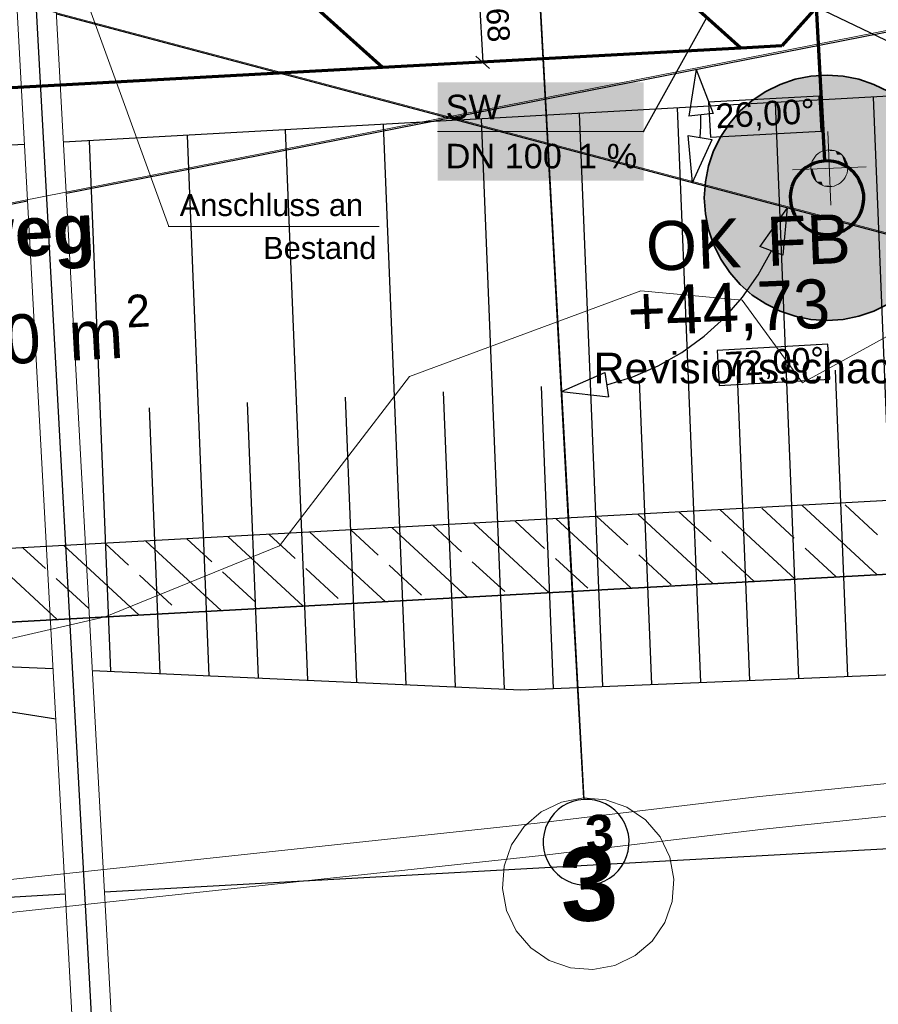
# Model space of a CAD drawing. Extents: x -779 to 790, y -208 to 633.
# Tile 94 of 232: x 4 to 74, y -158 to -78. Entities that reach past the tile are written whole.
import ezdxf
from ezdxf.lldxf.tags import DXFTag

# ---------------------------------------------------------------- set-up
doc = ezdxf.new("R2010")
doc.units = 0
doc.layers.get('0').update_dxf_attribs({"lineweight": 25})
for name, color, linetype, lineweight, true_color in [('01AFU Allgemein Bemaßung-A07F5V4RWF', 7, 'Continuous', 25, 0x848484), ('02 Raster Bemaßung', 7, 'Continuous', 25, 0x848484), ('02 Raster Gebäude-A07F5V4QWF', 7, 'Continuous', 25, 0x848484), ('10 Bäume Bestand', 9, 'Continuous', 18, 0x808080), ('10 Wege Bestand - 2D', 9, 'Continuous', 18, 0x808080), ('30 Baugrubenplanung', 7, 'Continuous', 25, 0x848484), ('60 Höhen Außen (Bestand - bleibt)', 9, 'Continuous', 18, 0x808080), ('60 Räume Außen', 9, 'Continuous', 18, 0x808080), ('60 Stützwände', 9, 'Continuous', 25, 0x808080), ('ELT Leerrohre', 1, 'Continuous', 35, 0xff0000), ('S_Abwasserschacht', 7, 'Continuous', 35, 0xffffff), ('S_Mass', 150, 'Continuous', 25, 0x007fff), ('S_Schmutzwasser_Grundleitung', 7, 'Continuous', 70, 0x7f5f00), ('X_Mass', 150, 'Continuous', 25, 0x007fff)]:
    doc.layers.add(name, color=color, linetype=linetype, lineweight=lineweight, true_color=true_color)
doc.layers.add('02 Raster Gebäude-A07F5V53WF', color=7, linetype='Continuous', lineweight=13)
doc.layers.add('X_Text', color=7, linetype='Continuous', lineweight=25)
doc.styles.get("Standard").update_dxf_attribs({"font": 'arial.ttf'})
tags = doc.linetypes.add('Raster-A07F5V4TWF', pattern=[0.2, 0.1, -0.05, 0, -0.05]).pattern_tags.tags
tags[10:11] = [DXFTag(74, 4), DXFTag(75, 0), DXFTag(340, '0'), DXFTag(46, 1.0), DXFTag(50, 0.0), DXFTag(44, 0.0), DXFTag(45, 0.0)]
tags[8:9] = [DXFTag(74, 4), DXFTag(75, 0), DXFTag(340, '0'), DXFTag(46, 1.0), DXFTag(50, 0.0), DXFTag(44, 0.0), DXFTag(45, 0.0)]
tags[6:7] = [DXFTag(74, 4), DXFTag(75, 0), DXFTag(340, '0'), DXFTag(46, 1.0), DXFTag(50, 0.0), DXFTag(44, 0.0), DXFTag(45, 0.0)]
tags[4:5] = [DXFTag(74, 4), DXFTag(75, 0), DXFTag(340, '0'), DXFTag(46, 1.0), DXFTag(50, 0.0), DXFTag(44, 0.0), DXFTag(45, 0.0)]
tags = doc.linetypes.add('Raster-A07F5V57WF', pattern=[0.2, 0.1, -0.05, 0, -0.05]).pattern_tags.tags
tags[10:11] = [DXFTag(74, 4), DXFTag(75, 0), DXFTag(340, '0'), DXFTag(46, 1.0), DXFTag(50, 0.0), DXFTag(44, 0.0), DXFTag(45, 0.0)]
tags[8:9] = [DXFTag(74, 4), DXFTag(75, 0), DXFTag(340, '0'), DXFTag(46, 1.0), DXFTag(50, 0.0), DXFTag(44, 0.0), DXFTag(45, 0.0)]
tags[6:7] = [DXFTag(74, 4), DXFTag(75, 0), DXFTag(340, '0'), DXFTag(46, 1.0), DXFTag(50, 0.0), DXFTag(44, 0.0), DXFTag(45, 0.0)]
tags[4:5] = [DXFTag(74, 4), DXFTag(75, 0), DXFTag(340, '0'), DXFTag(46, 1.0), DXFTag(50, 0.0), DXFTag(44, 0.0), DXFTag(45, 0.0)]
tags = doc.linetypes.add('STRICHPUNKT2', pattern=[12.7, 6.35, -3.175, 0, -3.175]).pattern_tags.tags
tags[10:11] = [DXFTag(74, 4), DXFTag(75, 0), DXFTag(340, '0'), DXFTag(46, 0.0), DXFTag(50, 0.0), DXFTag(44, 0.0), DXFTag(45, 0.0)]
tags[8:9] = [DXFTag(74, 4), DXFTag(75, 0), DXFTag(340, '0'), DXFTag(46, 0.0), DXFTag(50, 0.0), DXFTag(44, 0.0), DXFTag(45, 0.0)]
tags[6:7] = [DXFTag(74, 4), DXFTag(75, 0), DXFTag(340, '0'), DXFTag(46, 0.0), DXFTag(50, 0.0), DXFTag(44, 0.0), DXFTag(45, 0.0)]
tags[4:5] = [DXFTag(74, 4), DXFTag(75, 0), DXFTag(340, '0'), DXFTag(46, 0.0), DXFTag(50, 0.0), DXFTag(44, 0.0), DXFTag(45, 0.0)]
tags = doc.linetypes.add('Wipeout_Contour-A07F5V4SWF', pattern=[1, 0, -1]).pattern_tags.tags
tags[6:7] = [DXFTag(74, 4), DXFTag(75, 0), DXFTag(340, '0'), DXFTag(46, 1.0), DXFTag(50, 0.0), DXFTag(44, 0.0), DXFTag(45, 0.0)]
tags[4:5] = [DXFTag(74, 4), DXFTag(75, 0), DXFTag(340, '0'), DXFTag(46, 1.0), DXFTag(50, 0.0), DXFTag(44, 0.0), DXFTag(45, 0.0)]

# ---------------------------------------------------------------- blocks, each defined once
blk = doc.blocks.new('Referenz-A07F5V4VWF', base_point=(-401.415, -176.34))
at = {"color": 0, "linetype": 'ByBlock', "lineweight": -2, "ltscale": 12.5}
for p, q in [((-21.63, -129.698), (6.659, -130.986)), ((44.793, -132.721), (116.503, -129.73)), ((9.872, -131.132), (44.793, -132.721))]:
    blk.add_line(p, q, dxfattribs=at)
at = {"layer": '01AFU Allgemein Bemaßung-A07F5V4RWF', "color": 0, "lineweight": -2}
for p, q in [((169.29, -140.443), (10.861, -149.202)), ((7.666, -149.378), (-13.361, -150.541))]:
    blk.add_line(p, q, dxfattribs=at)
at = {"layer": '02 Raster Bemaßung', "color": 0, "lineweight": -2}
for p, q in [((59.081, -82.139), (58.471, -85.955)), ((59.081, -82.139), (60.461, -85.748)), ((60.461, -85.748), (58.471, -85.955)), ((59.457, -86.774), (59.466, -85.852)), ((59.406, -87.696), (59.457, -86.774)), ((58.42, -87.528), (60.392, -87.864)), ((58.78, -91.375), (58.42, -87.528)), ((58.78, -91.375), (60.392, -87.864)), ((66.495, -93.424), (64.269, -96.582)), ((66.495, -93.424), (66.146, -97.272)), ((64.137, -98.887), (65.208, -96.927)), ((66.146, -97.272), (64.269, -96.582)), ((62.856, -100.716), (64.137, -98.887)), ((61.38, -102.392), (62.856, -100.716)), ((59.729, -103.895), (61.38, -102.392)), ((57.921, -105.207), (59.729, -103.895)), ((55.98, -106.31), (57.921, -105.207)), ((53.928, -107.192), (55.98, -106.31)), ((48.1, -108.39), (51.645, -106.853)), ((51.645, -106.853), (51.939, -108.832)), ((51.792, -107.842), (53.928, -107.192)), ((48.1, -108.39), (51.939, -108.832))]:
    blk.add_line(p, q, dxfattribs=at)
at = {"layer": '02 Raster Bemaßung', "color": 0, "linetype": 'Wipeout_Contour-A07F5V4SWF', "lineweight": -2, "ltscale": 1.625}
for p, q in [((69.104, -84.314), (60.089, -84.808)), ((60.089, -84.808), (60.245, -87.661)), ((69.26, -87.168), (69.104, -84.314)), ((60.245, -87.661), (69.26, -87.168)), ((69.819, -104.549), (60.805, -105.043)), ((60.805, -105.043), (60.961, -107.896)), ((69.976, -107.403), (69.819, -104.549)), ((60.961, -107.896), (69.976, -107.403))]:
    blk.add_line(p, q, dxfattribs=at)
at = {"layer": '02 Raster Gebäude-A07F5V4QWF', "color": 0, "linetype": 'Raster-A07F5V4TWF', "lineweight": -2, "ltscale": 187.5}
for p, q in [((33.624, 156.167), (48.826, -121.667)), ((7.744, -92.243), (440.093, -7.15)), ((6.943, -77.612), (159.659, -118.16)), ((-276.983, -148.281), (4.573, -92.867)), ((48.826, -121.667), (49.919, -141.639))]:
    blk.add_line(p, q, dxfattribs=at)
at = {"layer": '02 Raster Gebäude-A07F5V4QWF', "color": 0, "lineweight": -2}
for p, q in [((48.596, -141.978), (48.197, -142.203)), ((49.021, -141.808), (48.596, -141.978)), ((49.464, -141.694), (49.021, -141.808)), ((49.919, -141.639), (49.464, -141.694)), ((50.377, -141.644), (49.919, -141.639)), ((50.83, -141.709), (50.377, -141.644)), ((51.271, -141.832), (50.83, -141.709)), ((51.692, -142.012), (51.271, -141.832)), ((52.086, -142.245), (51.692, -142.012)), ((47.504, -142.798), (47.221, -143.158)), ((47.831, -142.478), (47.504, -142.798)), ((48.197, -142.203), (47.831, -142.478)), ((52.447, -142.528), (52.086, -142.245)), ((52.767, -142.855), (52.447, -142.528)), ((46.988, -143.552), (46.808, -143.974)), ((47.221, -143.158), (46.988, -143.552)), ((53.042, -143.221), (52.767, -142.855)), ((53.266, -143.62), (53.042, -143.221)), ((53.437, -144.045), (53.266, -143.62)), ((46.685, -144.415), (46.62, -144.868)), ((46.808, -143.974), (46.685, -144.415)), ((53.551, -144.489), (53.437, -144.045)), ((46.62, -144.868), (46.615, -145.326)), ((53.606, -144.943), (53.551, -144.489)), ((53.601, -145.401), (53.606, -144.943)), ((46.615, -145.326), (46.67, -145.78)), ((46.67, -145.78), (46.784, -146.224)), ((53.413, -146.295), (53.536, -145.854)), ((53.536, -145.854), (53.601, -145.401)), ((46.784, -146.224), (46.954, -146.649)), ((46.954, -146.649), (47.179, -147.048)), ((53, -147.11), (53.233, -146.716)), ((53.233, -146.716), (53.413, -146.295)), ((47.179, -147.048), (47.454, -147.414)), ((47.454, -147.414), (47.774, -147.741)), ((52.39, -147.791), (52.717, -147.471)), ((52.717, -147.471), (53, -147.11)), ((47.774, -147.741), (48.134, -148.024)), ((48.134, -148.024), (48.528, -148.257)), ((48.528, -148.257), (48.949, -148.437)), ((48.949, -148.437), (49.39, -148.56)), ((50.756, -148.575), (51.2, -148.461)), ((51.2, -148.461), (51.625, -148.29)), ((51.625, -148.29), (52.024, -148.066)), ((52.024, -148.066), (52.39, -147.791)), ((49.39, -148.56), (49.844, -148.625)), ((49.844, -148.625), (50.302, -148.63)), ((50.302, -148.63), (50.756, -148.575))]:
    blk.add_line(p, q, dxfattribs=at)
at = {"layer": '30 Baugrubenplanung', "color": 0, "lineweight": -2}
for p, q in [((167.537, -79.141), (7.516, -88.083)), ((167.537, -79.141), (7.516, -88.083)), ((67.447, -131.776), (65.546, -84.84)), ((75.44, -131.443), (73.534, -84.394)), ((51.461, -132.443), (49.568, -85.733)), ((59.454, -132.11), (57.557, -85.287)), ((35.441, -132.296), (33.591, -86.626)), ((43.463, -132.661), (41.58, -86.18)), ((27.419, -131.931), (25.602, -87.073)), ((4.321, -88.262), (-18.786, -89.553)), ((4.321, -88.262), (-18.786, -89.553)), ((11.376, -131.2), (9.625, -87.965)), ((19.398, -131.566), (17.613, -87.519)), ((71.444, -131.61), (70.433, -106.667)), ((63.451, -131.943), (62.444, -107.104)), ((47.464, -132.61), (46.466, -107.979)), ((55.457, -132.277), (54.455, -107.541)), ((31.43, -132.113), (30.488, -108.853)), ((39.452, -132.478), (38.477, -108.416)), ((15.387, -131.383), (14.51, -109.727)), ((23.409, -131.748), (22.499, -109.29)), ((-21.63, -129.698), (6.659, -130.986)), ((-21.63, -129.698), (6.659, -130.986)), ((44.793, -132.721), (116.503, -129.73)), ((44.793, -132.721), (116.503, -129.73)), ((9.872, -131.132), (44.793, -132.721)), ((9.872, -131.132), (44.793, -132.721))]:
    blk.add_line(p, q, dxfattribs=at)
at = {"layer": '02 Raster Bemaßung', "color": 0, "linetype": 'ByBlock', "lineweight": -2, "ltscale": 2.25, "char_height": 2.00026, "attachment_point": 1, "rotation": 3.13197}
for s, insert in [('{\\fArial;26,00°}', (60.602, -84.958)), ('{\\fArial;72,00°}', (61.374, -105.19))]:
    blk.add_mtext(s, dxfattribs=dict(at, insert=insert))
at = {"layer": '02 Raster Gebäude-A07F5V4QWF', "color": 0, "linetype": 'ByBlock', "lineweight": -2, "ltscale": 2.25, "insert": (49.956, -142.963), "char_height": 3.00039, "attachment_point": 1, "rotation": 3.13197}
blk.add_mtext('{\\fArial|b1|i0;3}', dxfattribs=at)
blk = doc.blocks.new('Referenz-A07F5V59WF', base_point=(-759.499, -206.186))
at = {"layer": '02 Raster Gebäude-A07F5V53WF', "color": 0, "linetype": 'Raster-A07F5V57WF', "ltscale": 117.000008}
for p, q in [((33.593, 156.222), (48.796, -121.559)), ((-285.681, 0.171), (159.608, -118.052)), ((-277.716, -148.324), (439.987, -7.059)), ((48.796, -121.559), (49.889, -141.528))]:
    blk.add_line(p, q, dxfattribs=at)
at = {"layer": '02 Raster Gebäude-A07F5V53WF', "color": 0, "linetype": 'Continuous', "ltscale": 117.000008}
for p, q in [((48.093, -141.865), (46.446, -142.656)), ((49.889, -141.528), (48.093, -141.865)), ((51.711, -141.667), (49.889, -141.528)), ((53.435, -142.273), (51.711, -141.667)), ((46.446, -142.656), (45.059, -143.846)), ((54.943, -143.305), (53.435, -142.273)), ((56.133, -144.691), (54.943, -143.305)), ((45.059, -143.846), (44.027, -145.354)), ((56.923, -146.339), (56.133, -144.691)), ((44.027, -145.354), (43.421, -147.078)), ((57.261, -148.135), (56.923, -146.339)), ((43.421, -147.078), (43.282, -148.9)), ((57.121, -149.957), (57.261, -148.135)), ((43.282, -148.9), (43.619, -150.696)), ((56.515, -151.681), (57.121, -149.957)), ((43.619, -150.696), (44.41, -152.343)), ((44.41, -152.343), (45.6, -153.73)), ((55.484, -153.189), (56.515, -151.681)), ((54.097, -154.379), (55.484, -153.189)), ((45.6, -153.73), (47.108, -154.761)), ((47.108, -154.761), (48.832, -155.367)), ((52.45, -155.169), (54.097, -154.379)), ((48.832, -155.367), (50.654, -155.506)), ((50.654, -155.506), (52.45, -155.169))]:
    blk.add_line(p, q, dxfattribs=at)
at = {"layer": '10 Bäume Bestand', "color": 0, "linetype": 'Continuous', "ltscale": 162.000017}
for p, q in [((54.566, -100.197), (35.704, -107.177)), ((62.824, -100.941), (54.566, -100.197)), ((67.748, -107.702), (62.824, -100.941)), ((77.489, -102.312), (67.748, -107.702)), ((35.704, -107.177), (25.12, -120.982)), ((25.12, -120.982), (10.91, -126.76)), ((10.91, -126.76), (-9.113, -131.373))]:
    blk.add_line(p, q, dxfattribs=at)
at = {"layer": '10 Wege Bestand - 2D', "color": 0, "linetype": 'Continuous', "ltscale": 162.000017}
for p, q in [((82.434, -139.536), (64.255, -141.41)), ((64.255, -141.41), (46.108, -143.574)), ((82.687, -142.191), (64.558, -144.06)), ((-57.494, -154.689), (46.108, -143.574)), ((64.558, -144.06), (46.461, -146.218)), ((-57.301, -157.349), (46.461, -146.218))]:
    blk.add_line(p, q, dxfattribs=at)
at = {"layer": '60 Höhen Außen (Bestand - bleibt)', "color": 0, "linetype": 'Continuous', "ltscale": 162.000017}
for p, q in [((69.81, -87.204), (70.053, -93.199)), ((69.018, -89.011), (68.871, -89.141)), ((69.181, -88.902), (69.018, -89.011)), ((69.357, -88.816), (69.181, -88.902)), ((69.543, -88.753), (69.357, -88.816)), ((69.736, -88.714), (69.543, -88.753)), ((69.931, -88.702), (69.736, -88.714)), ((70.127, -88.714), (69.931, -88.702)), ((70.32, -88.753), (70.127, -88.714)), ((70.505, -88.816), (70.32, -88.753)), ((70.681, -88.902), (70.505, -88.816)), ((70.844, -89.011), (70.681, -88.902)), ((70.992, -89.141), (70.844, -89.011)), ((68.483, -89.813), (68.444, -90.006)), ((68.546, -89.627), (68.483, -89.813)), ((68.632, -89.451), (68.546, -89.627)), ((68.741, -89.288), (68.632, -89.451)), ((68.871, -89.141), (68.741, -89.288)), ((71.121, -89.288), (70.992, -89.141)), ((71.23, -89.451), (71.121, -89.288)), ((71.317, -89.627), (71.23, -89.451)), ((71.38, -89.813), (71.317, -89.627)), ((71.418, -90.006), (71.38, -89.813)), ((72.929, -90.08), (66.934, -90.323)), ((68.444, -90.006), (68.431, -90.201)), ((68.431, -90.201), (68.444, -90.397)), ((68.444, -90.397), (68.483, -90.59)), ((68.483, -90.59), (68.546, -90.775)), ((71.317, -90.775), (71.38, -90.59)), ((71.38, -90.59), (71.418, -90.397)), ((71.431, -90.201), (71.418, -90.006)), ((71.418, -90.397), (71.431, -90.201)), ((68.546, -90.775), (68.632, -90.951)), ((68.632, -90.951), (68.741, -91.115)), ((68.741, -91.115), (68.871, -91.262)), ((68.871, -91.262), (69.018, -91.391)), ((69.018, -91.391), (69.181, -91.5)), ((70.681, -91.5), (70.844, -91.391)), ((70.844, -91.391), (70.992, -91.262)), ((70.992, -91.262), (71.121, -91.115)), ((71.121, -91.115), (71.23, -90.951)), ((71.23, -90.951), (71.317, -90.775)), ((69.181, -91.5), (69.357, -91.587)), ((69.357, -91.587), (69.543, -91.65)), ((69.543, -91.65), (69.736, -91.689)), ((69.736, -91.689), (69.931, -91.701)), ((69.931, -91.701), (70.127, -91.689)), ((70.127, -91.689), (70.32, -91.65)), ((70.32, -91.65), (70.505, -91.587)), ((70.505, -91.587), (70.681, -91.5))]:
    blk.add_line(p, q, dxfattribs=at)
for points in [[(69.931, -88.712), (69.871, -88.712), (69.871, -88.703)], [(69.931, -90.201), (69.931, -88.712), (69.871, -88.712)], [(70.449, -90.18), (69.931, -90.18), (69.931, -88.712)], [(70.449, -88.794), (69.96, -88.794), (69.931, -88.712)], [(70.449, -90.18), (70.449, -88.794), (69.96, -88.794)], [(70.948, -90.16), (70.449, -90.16), (70.449, -88.794)], [(70.948, -89.099), (70.56, -89.099), (70.449, -88.794)], [(70.948, -90.16), (70.948, -89.099), (70.56, -89.099)], [(71.293, -90.146), (70.948, -90.146), (70.948, -89.099)], [(71.293, -89.572), (71.104, -89.572), (70.948, -89.099)], [(71.293, -90.146), (71.293, -89.572), (71.104, -89.572)], [(71.43, -90.141), (71.293, -90.141), (71.293, -89.572)], [(68.57, -90.262), (68.433, -90.262), (68.57, -90.257)], [(68.57, -90.831), (68.57, -90.262), (68.433, -90.262)], [(68.915, -90.257), (68.57, -90.257), (68.915, -90.243)], [(68.759, -90.831), (68.57, -90.831), (68.57, -90.257)], [(68.915, -91.304), (68.915, -90.257), (68.57, -90.257)], [(69.414, -90.243), (68.915, -90.243), (69.414, -90.222)], [(69.302, -91.304), (68.915, -91.304), (68.915, -90.243)], [(69.414, -91.609), (69.414, -90.243), (68.915, -90.243)], [(69.931, -90.222), (69.414, -90.222), (69.931, -90.201)], [(69.903, -91.609), (69.414, -91.609), (69.414, -90.222)], [(69.931, -91.691), (69.931, -90.222), (69.414, -90.222)], [(69.931, -90.201), (70.449, -90.18), (69.931, -90.18)], [(69.992, -91.691), (69.931, -91.691), (69.931, -90.201)], [(70.449, -90.18), (70.948, -90.16), (70.449, -90.16)], [(70.948, -90.16), (71.293, -90.146), (70.948, -90.146)], [(71.293, -90.146), (71.43, -90.141), (71.293, -90.141)], [(68.915, -91.304), (68.759, -90.831), (68.57, -90.831)], [(69.414, -91.609), (69.302, -91.304), (68.915, -91.304)], [(69.931, -91.691), (69.903, -91.609), (69.414, -91.609)], [(69.992, -91.7), (69.992, -91.691), (69.931, -91.691)]]:
    blk.add_solid(points, dxfattribs=at)
at = {"layer": '60 Stützwände', "color": 0, "linetype": 'Continuous', "lineweight": -2, "ltscale": 225.000015}
for p, q in [((100.934, -115.837), (-22.198, -122.58)), ((67.076, -120.358), (64.43, -117.917)), ((73.84, -123.33), (67.689, -117.658)), ((73.859, -120.083), (71.212, -117.643)), ((53.789, -124.428), (47.638, -118.756)), ((53.512, -120.907), (50.98, -118.573)), ((60.473, -124.062), (54.322, -118.39)), ((60.294, -120.633), (57.663, -118.207)), ((67.156, -123.696), (61.005, -118.024)), ((40.422, -125.16), (34.272, -119.488)), ((39.947, -121.457), (37.613, -119.305)), ((47.106, -124.794), (40.955, -119.122)), ((46.73, -121.182), (44.297, -118.939)), ((27.056, -125.892), (20.905, -120.22)), ((26.383, -122.007), (24.246, -120.037)), ((33.739, -125.526), (27.588, -119.854)), ((33.165, -121.732), (30.93, -119.671)), ((6.036, -122.831), (4.196, -121.135)), ((13.689, -126.624), (7.538, -120.952)), ((12.818, -122.557), (10.88, -120.769)), ((20.372, -126.258), (14.221, -120.586)), ((19.601, -122.282), (17.563, -120.403)), ((70.498, -123.513), (67.958, -121.171)), ((107.252, -121.5), (-22.818, -128.623)), ((-22.818, -128.623), (101.262, -121.828)), ((7.005, -126.99), (0.854, -121.318)), ((57.04, -124.161), (54.394, -121.721)), ((63.814, -123.879), (61.176, -121.446)), ((36.694, -124.986), (34.047, -122.545)), ((43.476, -124.711), (40.829, -122.271)), ((50.258, -124.436), (47.612, -121.996)), ((16.347, -125.81), (13.7, -123.37)), ((23.129, -125.535), (20.483, -123.095)), ((29.911, -125.261), (27.265, -122.82)), ((9.565, -126.085), (6.918, -123.645))]:
    blk.add_line(p, q, dxfattribs=at)
at = {"layer": '02 Raster Gebäude-A07F5V53WF', "color": 0, "linetype": 'Continuous', "ltscale": 117.000008, "insert": (47.824, -145.659), "char_height": 5.99964, "attachment_point": 1, "rotation": 3.1327}
blk.add_mtext('{\\fArial|b1|i0;3}', dxfattribs=at)
at = {"layer": '60 Höhen Außen (Bestand - bleibt)', "color": 0, "linetype": 'Continuous', "ltscale": 162.000017, "char_height": 3.99976, "attachment_point": 1, "rotation": 2.32073}
for s, insert in [('{\\fCentury Gothic;OK}', (54.907, -94.579)), ('{\\fCentury Gothic;FB}', (64.744, -94.18)), ('{\\fCentury Gothic;+44,73}', (53.406, -99.872))]:
    blk.add_mtext(s, dxfattribs=dict(at, insert=insert))
at = {"layer": '60 Räume Außen', "color": 0, "linetype": 'Continuous', "ltscale": 162.000017, "attachment_point": 1, "rotation": 3.1327}
for s, insert, char_height in [('{\\fArial|b1|i0;Betriebsweg}', (-23.249, -94.897), 3.99976), ('{\\fCentury Gothic;2}', (12.535, -100.556), 2.63984), ('{\\fCentury Gothic;39,90}', (-7.83, -102.752), 3.99976), ('{\\fCentury Gothic;m}', (7.804, -101.897), 3.99976)]:
    blk.add_mtext(s, dxfattribs=dict(at, insert=insert, char_height=char_height))
blk = doc.blocks.new('Kreis-A07F5V5HWF', base_point=(66.747, -95.599))
at = {"color": 0, "linetype": 'ByBlock', "lineweight": -2, "ltscale": 0.7}
for p, q in [((68.718, -89.782), (68.359, -89.94)), ((69.095, -89.673), (68.718, -89.782)), ((69.483, -89.613), (69.095, -89.673)), ((69.875, -89.604), (69.483, -89.613)), ((70.265, -89.647), (69.875, -89.604)), ((70.647, -89.74), (70.265, -89.647)), ((71.012, -89.882), (70.647, -89.74)), ((67.446, -90.673), (67.214, -90.99)), ((67.718, -90.39), (67.446, -90.673)), ((68.024, -90.144), (67.718, -90.39)), ((68.359, -89.94), (68.024, -90.144)), ((71.356, -90.071), (71.012, -89.882)), ((71.673, -90.303), (71.356, -90.071)), ((71.956, -90.575), (71.673, -90.303)), ((72.202, -90.881), (71.956, -90.575)), ((67.026, -91.334), (66.883, -91.699)), ((67.214, -90.99), (67.026, -91.334)), ((72.406, -91.216), (72.202, -90.881)), ((72.564, -91.575), (72.406, -91.216)), ((66.79, -92.08), (66.747, -92.471)), ((66.883, -91.699), (66.79, -92.08)), ((72.673, -91.952), (72.564, -91.575)), ((72.733, -92.34), (72.673, -91.952)), ((66.747, -92.471), (66.756, -92.863)), ((66.756, -92.863), (66.816, -93.251)), ((72.699, -93.122), (72.742, -92.732)), ((72.742, -92.732), (72.733, -92.34)), ((66.816, -93.251), (66.925, -93.628)), ((66.925, -93.628), (67.084, -93.987)), ((72.275, -94.213), (72.463, -93.869)), ((72.463, -93.869), (72.606, -93.503)), ((72.606, -93.503), (72.699, -93.122)), ((67.084, -93.987), (67.287, -94.322)), ((67.287, -94.322), (67.533, -94.628)), ((67.533, -94.628), (67.816, -94.9)), ((71.771, -94.813), (72.043, -94.53)), ((72.043, -94.53), (72.275, -94.213)), ((67.816, -94.9), (68.133, -95.132)), ((68.133, -95.132), (68.477, -95.32)), ((68.477, -95.32), (68.842, -95.463)), ((68.842, -95.463), (69.224, -95.556)), ((70.394, -95.53), (70.771, -95.42)), ((70.771, -95.42), (71.13, -95.262)), ((71.13, -95.262), (71.465, -95.059)), ((71.465, -95.059), (71.771, -94.813)), ((69.224, -95.556), (69.614, -95.599)), ((69.614, -95.599), (70.006, -95.59)), ((70.006, -95.59), (70.394, -95.53))]:
    blk.add_line(p, q, dxfattribs=at)
blk = doc.blocks.new('Schraffur-A07F5V6FWF', base_point=(59.745, -102.601))
at = {"color": 0, "linetype": 'ByBlock', "lineweight": -2, "ltscale": 0.7}
for points in [[(71.309, -82.725), (68.18, -82.725), (70.79, -82.656)], [(68.18, -82.725), (70.79, -82.656), (68.699, -82.656)], [(70.79, -82.656), (68.699, -82.656), (70.268, -82.615)], [(68.699, -82.656), (70.268, -82.615), (69.221, -82.615)], [(70.268, -82.615), (69.221, -82.615), (69.745, -82.601)], [(73.812, -83.466), (65.677, -83.466), (73.328, -83.266)], [(65.677, -83.466), (73.328, -83.266), (66.161, -83.266)], [(73.328, -83.266), (66.161, -83.266), (72.835, -83.091)], [(66.161, -83.266), (72.835, -83.091), (66.654, -83.091)], [(72.835, -83.091), (66.654, -83.091), (72.333, -82.942)], [(66.654, -83.091), (72.333, -82.942), (67.156, -82.942)], [(72.333, -82.942), (67.156, -82.942), (71.824, -82.82)], [(67.156, -82.942), (71.824, -82.82), (67.665, -82.82)], [(71.824, -82.82), (67.665, -82.82), (71.309, -82.725)], [(67.665, -82.82), (71.309, -82.725), (68.18, -82.725)], [(75.622, -84.511), (63.867, -84.511), (75.191, -84.215)], [(63.867, -84.511), (75.191, -84.215), (64.298, -84.215)], [(75.191, -84.215), (64.298, -84.215), (74.745, -83.941)], [(64.298, -84.215), (74.745, -83.941), (64.745, -83.941)], [(74.745, -83.941), (64.745, -83.941), (74.284, -83.691)], [(64.745, -83.941), (74.284, -83.691), (65.205, -83.691)], [(74.284, -83.691), (65.205, -83.691), (73.812, -83.466)], [(65.205, -83.691), (73.812, -83.466), (65.677, -83.466)], [(76.436, -85.17), (63.053, -85.17), (76.038, -84.83)], [(63.053, -85.17), (76.038, -84.83), (63.451, -84.83)], [(76.038, -84.83), (63.451, -84.83), (75.622, -84.511)], [(63.451, -84.83), (75.622, -84.511), (63.867, -84.511)], [(77.176, -85.91), (62.313, -85.91), (76.816, -85.53)], [(62.313, -85.91), (76.816, -85.53), (62.673, -85.53)], [(76.816, -85.53), (62.673, -85.53), (76.436, -85.17)], [(62.673, -85.53), (76.436, -85.17), (63.053, -85.17)], [(77.835, -86.724), (61.654, -86.724), (77.516, -86.308)], [(61.654, -86.724), (77.516, -86.308), (61.973, -86.308)], [(77.516, -86.308), (61.973, -86.308), (77.176, -85.91)], [(61.973, -86.308), (77.176, -85.91), (62.313, -85.91)], [(77.176, -85.91), (62.313, -85.91), (77.176, -85.91)], [(62.313, -85.91), (77.176, -85.91), (62.313, -85.91)], [(78.405, -87.601), (61.084, -87.601), (78.131, -87.155)], [(61.084, -87.601), (78.131, -87.155), (61.358, -87.155)], [(78.131, -87.155), (61.358, -87.155), (77.835, -86.724)], [(61.358, -87.155), (77.835, -86.724), (61.654, -86.724)], [(78.88, -88.534), (60.609, -88.534), (78.655, -88.061)], [(60.609, -88.534), (78.655, -88.061), (60.834, -88.061)], [(78.655, -88.061), (60.834, -88.061), (78.405, -87.601)], [(60.834, -88.061), (78.405, -87.601), (61.084, -87.601)], [(79.255, -89.511), (60.234, -89.511), (79.08, -89.018)], [(60.234, -89.511), (79.08, -89.018), (60.409, -89.018)], [(79.08, -89.018), (60.409, -89.018), (78.88, -88.534)], [(60.409, -89.018), (78.88, -88.534), (60.609, -88.534)], [(79.404, -90.013), (60.085, -90.013), (79.255, -89.511)], [(60.085, -90.013), (79.255, -89.511), (60.234, -89.511)], [(79.255, -89.511), (60.234, -89.511), (79.255, -89.511)], [(60.234, -89.511), (79.255, -89.511), (60.234, -89.511)], [(79.621, -91.037), (59.868, -91.037), (79.526, -90.522)], [(59.868, -91.037), (79.526, -90.522), (59.963, -90.522)], [(79.526, -90.522), (59.963, -90.522), (79.404, -90.013)], [(59.963, -90.522), (79.404, -90.013), (60.085, -90.013)], [(79.69, -91.556), (59.799, -91.556), (79.621, -91.037)], [(59.799, -91.556), (79.621, -91.037), (59.868, -91.037)], [(79.621, -91.037), (59.868, -91.037), (79.621, -91.037)], [(59.868, -91.037), (79.621, -91.037), (59.868, -91.037)], [(79.745, -92.601), (59.745, -92.601), (79.731, -92.078)], [(59.745, -92.601), (79.731, -92.078), (59.758, -92.078)], [(79.731, -92.078), (59.758, -92.078), (79.69, -91.556)], [(59.758, -92.078), (79.69, -91.556), (59.799, -91.556)], [(79.731, -92.078), (59.758, -92.078), (79.731, -92.078)], [(59.758, -92.078), (79.731, -92.078), (59.758, -92.078)], [(79.69, -91.556), (59.799, -91.556), (79.69, -91.556)], [(59.799, -91.556), (79.69, -91.556), (59.799, -91.556)], [(59.758, -93.125), (79.745, -92.601), (59.745, -92.601)], [(79.745, -92.601), (59.745, -92.601), (79.745, -92.601)], [(59.745, -92.601), (79.745, -92.601), (59.745, -92.601)], [(79.731, -93.125), (59.758, -93.125), (79.745, -92.601)], [(59.799, -93.647), (79.731, -93.125), (59.758, -93.125)], [(79.731, -93.125), (59.758, -93.125), (79.731, -93.125)], [(59.758, -93.125), (79.731, -93.125), (59.758, -93.125)], [(79.69, -93.647), (59.799, -93.647), (79.731, -93.125)], [(59.868, -94.166), (79.69, -93.647), (59.799, -93.647)], [(79.69, -93.647), (59.799, -93.647), (79.69, -93.647)], [(59.799, -93.647), (79.69, -93.647), (59.799, -93.647)], [(79.621, -94.166), (59.868, -94.166), (79.69, -93.647)], [(59.963, -94.681), (79.621, -94.166), (59.868, -94.166)], [(79.621, -94.166), (59.868, -94.166), (79.621, -94.166)], [(59.868, -94.166), (79.621, -94.166), (59.868, -94.166)], [(79.526, -94.681), (59.963, -94.681), (79.621, -94.166)], [(60.085, -95.19), (79.526, -94.681), (59.963, -94.681)], [(79.526, -94.681), (59.963, -94.681), (79.526, -94.681)], [(59.963, -94.681), (79.526, -94.681), (59.963, -94.681)], [(79.404, -95.19), (60.085, -95.19), (79.526, -94.681)], [(60.234, -95.692), (79.404, -95.19), (60.085, -95.19)], [(79.404, -95.19), (60.085, -95.19), (79.404, -95.19)], [(60.085, -95.19), (79.404, -95.19), (60.085, -95.19)], [(79.255, -95.692), (60.234, -95.692), (79.404, -95.19)], [(60.409, -96.185), (79.255, -95.692), (60.234, -95.692)], [(79.255, -95.692), (60.234, -95.692), (79.255, -95.692)], [(60.234, -95.692), (79.255, -95.692), (60.234, -95.692)], [(79.08, -96.185), (60.409, -96.185), (79.255, -95.692)], [(60.609, -96.669), (79.08, -96.185), (60.409, -96.185)], [(79.08, -96.185), (60.409, -96.185), (79.08, -96.185)], [(60.409, -96.185), (79.08, -96.185), (60.409, -96.185)], [(78.88, -96.669), (60.609, -96.669), (79.08, -96.185)], [(60.834, -97.141), (78.88, -96.669), (60.609, -96.669)], [(78.88, -96.669), (60.609, -96.669), (78.88, -96.669)], [(60.609, -96.669), (78.88, -96.669), (60.609, -96.669)], [(78.655, -97.141), (60.834, -97.141), (78.88, -96.669)], [(61.084, -97.601), (78.655, -97.141), (60.834, -97.141)], [(78.655, -97.141), (60.834, -97.141), (78.655, -97.141)], [(60.834, -97.141), (78.655, -97.141), (60.834, -97.141)], [(78.405, -97.601), (61.084, -97.601), (78.655, -97.141)], [(61.358, -98.048), (78.405, -97.601), (61.084, -97.601)], [(78.405, -97.601), (61.084, -97.601), (78.405, -97.601)], [(61.084, -97.601), (78.405, -97.601), (61.084, -97.601)], [(78.131, -98.048), (61.358, -98.048), (78.405, -97.601)], [(61.654, -98.479), (78.131, -98.048), (61.358, -98.048)], [(78.131, -98.048), (61.358, -98.048), (78.131, -98.048)], [(61.358, -98.048), (78.131, -98.048), (61.358, -98.048)], [(77.835, -98.479), (61.654, -98.479), (78.131, -98.048)], [(61.973, -98.895), (77.835, -98.479), (61.654, -98.479)], [(77.835, -98.479), (61.654, -98.479), (77.835, -98.479)], [(61.654, -98.479), (77.835, -98.479), (61.654, -98.479)], [(77.516, -98.895), (61.973, -98.895), (77.835, -98.479)], [(62.313, -99.293), (77.516, -98.895), (61.973, -98.895)], [(77.176, -99.293), (62.313, -99.293), (77.516, -98.895)], [(62.673, -99.672), (77.176, -99.293), (62.313, -99.293)], [(77.176, -99.293), (62.313, -99.293), (77.176, -99.293)], [(62.313, -99.293), (77.176, -99.293), (62.313, -99.293)], [(76.816, -99.672), (62.673, -99.672), (77.176, -99.293)], [(63.053, -100.033), (76.816, -99.672), (62.673, -99.672)], [(76.816, -99.672), (62.673, -99.672), (76.816, -99.672)], [(62.673, -99.672), (76.816, -99.672), (62.673, -99.672)], [(76.436, -100.033), (63.053, -100.033), (76.816, -99.672)], [(63.451, -100.373), (76.436, -100.033), (63.053, -100.033)], [(76.436, -100.033), (63.053, -100.033), (76.436, -100.033)], [(63.053, -100.033), (76.436, -100.033), (63.053, -100.033)], [(76.038, -100.373), (63.451, -100.373), (76.436, -100.033)], [(63.867, -100.692), (76.038, -100.373), (63.451, -100.373)], [(75.622, -100.692), (63.867, -100.692), (76.038, -100.373)], [(64.298, -100.988), (75.622, -100.692), (63.867, -100.692)], [(75.191, -100.988), (64.298, -100.988), (75.622, -100.692)], [(64.745, -101.262), (75.191, -100.988), (64.298, -100.988)], [(75.191, -100.988), (64.298, -100.988), (75.191, -100.988)], [(64.298, -100.988), (75.191, -100.988), (64.298, -100.988)], [(74.745, -101.262), (64.745, -101.262), (75.191, -100.988)], [(65.205, -101.511), (74.745, -101.262), (64.745, -101.262)], [(74.745, -101.262), (64.745, -101.262), (74.745, -101.262)], [(64.745, -101.262), (74.745, -101.262), (64.745, -101.262)], [(74.284, -101.511), (65.205, -101.511), (74.745, -101.262)], [(65.677, -101.737), (74.284, -101.511), (65.205, -101.511)], [(73.812, -101.737), (65.677, -101.737), (74.284, -101.511)], [(66.161, -101.937), (73.812, -101.737), (65.677, -101.737)], [(73.812, -101.737), (65.677, -101.737), (73.812, -101.737)], [(65.677, -101.737), (73.812, -101.737), (65.677, -101.737)], [(73.328, -101.937), (66.161, -101.937), (73.812, -101.737)], [(66.654, -102.112), (73.328, -101.937), (66.161, -101.937)], [(73.328, -101.937), (66.161, -101.937), (73.328, -101.937)], [(66.161, -101.937), (73.328, -101.937), (66.161, -101.937)], [(72.835, -102.112), (66.654, -102.112), (73.328, -101.937)], [(67.156, -102.261), (72.835, -102.112), (66.654, -102.112)], [(72.333, -102.261), (67.156, -102.261), (72.835, -102.112)], [(67.665, -102.383), (72.333, -102.261), (67.156, -102.261)], [(71.824, -102.383), (67.665, -102.383), (72.333, -102.261)], [(68.18, -102.478), (71.824, -102.383), (67.665, -102.383)], [(71.309, -102.478), (68.18, -102.478), (71.824, -102.383)], [(68.699, -102.547), (71.309, -102.478), (68.18, -102.478)], [(70.79, -102.547), (68.699, -102.547), (71.309, -102.478)], [(69.221, -102.588), (70.79, -102.547), (68.699, -102.547)], [(70.268, -102.588), (69.221, -102.588), (70.79, -102.547)], [(69.745, -102.601), (70.268, -102.588), (69.221, -102.588)]]:
    blk.add_solid(points, dxfattribs=at)
blk = doc.blocks.new('Kreis-A07F5V6HWF', base_point=(59.745, -102.601))
at = {"color": 0, "linetype": 'ByBlock', "lineweight": -2, "ltscale": 0.35}
for p, q in [((69.745, -82.601), (68.439, -82.687)), ((71.05, -82.687), (69.745, -82.601)), ((65.918, -83.363), (64.745, -83.941)), ((67.156, -82.942), (65.918, -83.363)), ((68.439, -82.687), (67.156, -82.942)), ((72.333, -82.942), (71.05, -82.687)), ((73.571, -83.363), (72.333, -82.942)), ((74.745, -83.941), (73.571, -83.363)), ((64.745, -83.941), (63.657, -84.668)), ((75.832, -84.668), (74.745, -83.941)), ((63.657, -84.668), (62.673, -85.53)), ((76.816, -85.53), (75.832, -84.668)), ((62.673, -85.53), (61.811, -86.514)), ((77.678, -86.514), (76.816, -85.53)), ((61.811, -86.514), (61.084, -87.601)), ((78.405, -87.601), (77.678, -86.514)), ((61.084, -87.601), (60.506, -88.775)), ((78.983, -88.775), (78.405, -87.601)), ((60.506, -88.775), (60.085, -90.013)), ((79.404, -90.013), (78.983, -88.775)), ((60.085, -90.013), (59.83, -91.296)), ((79.659, -91.296), (79.404, -90.013)), ((59.83, -91.296), (59.745, -92.601)), ((79.745, -92.601), (79.659, -91.296)), ((59.745, -92.601), (59.83, -93.907)), ((79.659, -93.907), (79.745, -92.601)), ((59.83, -93.907), (60.085, -95.19)), ((79.404, -95.19), (79.659, -93.907)), ((60.085, -95.19), (60.506, -96.428)), ((78.983, -96.428), (79.404, -95.19)), ((60.506, -96.428), (61.084, -97.601)), ((78.405, -97.601), (78.983, -96.428)), ((61.084, -97.601), (61.811, -98.689)), ((77.678, -98.689), (78.405, -97.601)), ((61.811, -98.689), (62.673, -99.672)), ((76.816, -99.672), (77.678, -98.689)), ((62.673, -99.672), (63.657, -100.535)), ((75.832, -100.535), (76.816, -99.672)), ((63.657, -100.535), (64.745, -101.262)), ((74.745, -101.262), (75.832, -100.535)), ((64.745, -101.262), (65.918, -101.84)), ((65.918, -101.84), (67.156, -102.261)), ((72.333, -102.261), (73.571, -101.84)), ((73.571, -101.84), (74.745, -101.262)), ((67.156, -102.261), (68.439, -102.516)), ((68.439, -102.516), (69.745, -102.601)), ((69.745, -102.601), (71.05, -102.516)), ((71.05, -102.516), (72.333, -102.261))]:
    blk.add_line(p, q, dxfattribs=at)
blk = doc.blocks.new('Maß-A07F5V71WF', base_point=(38.947, -82.059))
at = {"color": 0, "linetype": 'ByBlock', "lineweight": -2, "ltscale": 0.25}
for p, q in [((38.947, -68.164), (50.929, -67.508)), ((41.502, -68.555), (40.385, -67.554)), ((40.944, -68.055), (41.683, -81.558)), ((39.686, -81.668), (51.668, -81.012)), ((42.241, -82.059), (41.124, -81.058))]:
    blk.add_line(p, q, dxfattribs=at)
at = {"color": 0, "linetype": 'ByBlock', "lineweight": -2, "ltscale": 0.25, "insert": (43.765, -77.079), "char_height": 1.8, "attachment_point": 1, "rotation": 273.1327}
blk.add_mtext('{\\fArial;68}', dxfattribs=at)

msp = doc.modelspace()

# ---------------------------------------------------------------- linework, layer by layer
at = {"layer": 'ELT Leerrohre', "color": 1, "lineweight": 13, "true_color": 0xff0000}
for p, q in [((2.972, -63.611), (8.437, -163.462)), ((11.632, -163.287), (6.167, -63.437))]:
    msp.add_line(p, q, dxfattribs=at)
at = {"layer": 'ELT Leerrohre', "color": 1, "linetype": 'STRICHPUNKT2', "lineweight": 25, "ltscale": 0.25, "true_color": 0xff0000}
msp.add_line((10.034, -163.375), (4.57, -63.524), dxfattribs=at)
at = {"layer": 'S_Mass', "lineweight": 5}
for p, q in [((16.085, -94.944), (4.683, -63.518)), ((16.076, -94.941), (16.075, -94.943)), ((16.075, -94.943), (16.075, -94.944)), ((16.075, -94.944), (16.075, -94.945)), ((16.075, -94.945), (16.076, -94.946)), ((16.077, -94.939), (16.076, -94.94)), ((16.076, -94.94), (16.076, -94.941)), ((16.076, -94.946), (16.076, -94.948)), ((16.076, -94.948), (16.077, -94.949)), ((16.078, -94.937), (16.077, -94.938)), ((16.077, -94.938), (16.077, -94.939)), ((16.077, -94.949), (16.077, -94.95)), ((16.077, -94.95), (16.078, -94.951)), ((16.079, -94.936), (16.078, -94.937)), ((16.078, -94.951), (16.079, -94.952)), ((16.08, -94.935), (16.079, -94.936)), ((16.079, -94.952), (16.08, -94.953)), ((16.082, -94.935), (16.08, -94.935)), ((16.08, -94.953), (16.082, -94.953)), ((16.083, -94.934), (16.082, -94.935)), ((16.082, -94.953), (16.083, -94.954)), ((16.084, -94.934), (16.083, -94.934)), ((16.083, -94.954), (16.084, -94.954)), ((16.085, -94.934), (16.084, -94.934)), ((16.084, -94.954), (16.085, -94.954)), ((16.087, -94.934), (16.085, -94.934)), ((16.085, -94.954), (16.087, -94.954)), ((16.088, -94.934), (16.087, -94.934)), ((16.087, -94.954), (16.088, -94.954)), ((16.089, -94.935), (16.088, -94.934)), ((16.088, -94.954), (16.089, -94.953)), ((16.09, -94.935), (16.089, -94.935)), ((16.089, -94.953), (16.09, -94.953)), ((16.091, -94.936), (16.09, -94.935)), ((16.09, -94.953), (16.091, -94.952)), ((16.092, -94.937), (16.091, -94.936)), ((16.091, -94.952), (16.092, -94.951)), ((16.093, -94.938), (16.092, -94.937)), ((16.092, -94.951), (16.093, -94.95)), ((16.094, -94.939), (16.093, -94.938)), ((16.093, -94.95), (16.094, -94.949)), ((16.095, -94.94), (16.094, -94.939)), ((16.094, -94.949), (16.095, -94.948)), ((16.095, -94.941), (16.095, -94.94)), ((16.095, -94.943), (16.095, -94.941)), ((16.095, -94.944), (16.095, -94.943)), ((16.095, -94.945), (16.095, -94.944)), ((16.095, -94.946), (16.095, -94.945)), ((16.095, -94.948), (16.095, -94.946))]:
    msp.add_line(p, q, dxfattribs=at)
at = {"layer": 'S_Mass'}
for p, q in [((87.316, -85.932), (68.895, -77.074)), ((2.211, -134.348), (6.884, -135.086))]:
    msp.add_line(p, q, dxfattribs=at)
at = {"layer": 'S_Mass', "lineweight": 18}
msp.add_line((16.085, -94.944), (33.238, -94.944), dxfattribs=at)
at = {"layer": 'S_Schmutzwasser_Grundleitung'}
for p, q in [((62.729, -80.413), (57.165, -75.426)), ((33.512, -82.001), (27.96, -77.025)), ((68.895, -77.074), (66.065, -80.231)), ((66.065, -80.231), (62.729, -80.413)), ((62.729, -80.413), (33.512, -82.001)), ((33.512, -82.001), (-18.201, -84.811))]:
    msp.add_line(p, q, dxfattribs=at)
at = {"layer": 'S_Schmutzwasser_Grundleitung', "ltscale": 0.7}
msp.add_line((69.581, -89.606), (68.894, -77.054), dxfattribs=at)
at = {"layer": 'S_Schmutzwasser_Grundleitung', "lineweight": 13}
for p, q in [((62.729, -80.413), (62.729, -80.413)), ((33.512, -82.001), (33.512, -82.001))]:
    msp.add_line(p, q, dxfattribs=at)
at = {"layer": 'X_Mass'}
for p, q in [((54.796, -87.209), (59.947, -77.919)), ((54.787, -87.205), (54.786, -87.206)), ((54.786, -87.206), (54.786, -87.208)), ((54.786, -87.208), (54.786, -87.209)), ((54.786, -87.209), (54.786, -87.21)), ((54.786, -87.21), (54.786, -87.212)), ((54.786, -87.212), (54.787, -87.213)), ((54.788, -87.203), (54.787, -87.204)), ((54.787, -87.204), (54.787, -87.205)), ((54.787, -87.213), (54.787, -87.214)), ((54.787, -87.214), (54.788, -87.215)), ((54.789, -87.202), (54.788, -87.203)), ((54.788, -87.215), (54.789, -87.216)), ((54.79, -87.201), (54.789, -87.202)), ((54.789, -87.216), (54.79, -87.217)), ((54.791, -87.2), (54.79, -87.201)), ((54.79, -87.217), (54.791, -87.218)), ((54.792, -87.2), (54.791, -87.2)), ((54.791, -87.218), (54.792, -87.218)), ((54.793, -87.199), (54.792, -87.2)), ((54.792, -87.218), (54.793, -87.219)), ((54.795, -87.199), (54.793, -87.199)), ((54.793, -87.219), (54.795, -87.219)), ((54.796, -87.199), (54.795, -87.199)), ((54.795, -87.219), (54.796, -87.219)), ((54.797, -87.199), (54.796, -87.199)), ((54.796, -87.219), (54.797, -87.219)), ((54.798, -87.199), (54.797, -87.199)), ((54.797, -87.219), (54.798, -87.219)), ((54.8, -87.2), (54.798, -87.199)), ((54.798, -87.219), (54.8, -87.218)), ((54.801, -87.2), (54.8, -87.2)), ((54.8, -87.218), (54.801, -87.218)), ((54.802, -87.201), (54.801, -87.2)), ((54.801, -87.218), (54.802, -87.217)), ((54.803, -87.202), (54.802, -87.201)), ((54.802, -87.217), (54.803, -87.216)), ((54.804, -87.203), (54.803, -87.202)), ((54.803, -87.216), (54.804, -87.215)), ((54.804, -87.204), (54.804, -87.203)), ((54.805, -87.205), (54.804, -87.204)), ((54.804, -87.214), (54.805, -87.213)), ((54.804, -87.215), (54.804, -87.214)), ((54.805, -87.206), (54.805, -87.205)), ((54.806, -87.208), (54.805, -87.206)), ((54.805, -87.212), (54.806, -87.21)), ((54.805, -87.213), (54.805, -87.212)), ((54.806, -87.209), (54.806, -87.208)), ((54.806, -87.21), (54.806, -87.209))]:
    msp.add_line(p, q, dxfattribs=at)
at = {"layer": 'X_Mass', "lineweight": 18}
msp.add_line((37.997, -87.209), (54.796, -87.209), dxfattribs=at)
at = {"layer": 'X_Mass', "color": 7, "true_color": 0xffffff}
for points in [[(37.997, -91.209), (54.796, -91.209), (37.997, -83.209)], [(54.796, -91.209), (37.997, -83.209), (54.796, -83.209)]]:
    msp.add_solid(points, dxfattribs=at)

# ---------------------------------------------------------------- block references
at = {"color": 8, "lineweight": 25, "ltscale": 1250, "true_color": 0x808080}
msp.add_blockref('Referenz-A07F5V59WF', (-759.499, -206.186), dxfattribs=at)
at = {"color": 8, "lineweight": 25, "ltscale": 12.5, "true_color": 0x808080}
msp.add_blockref('Referenz-A07F5V4VWF', (-401.415, -176.34), dxfattribs=at)
at = {"layer": 'S_Abwasserschacht', "ltscale": 0.35}
msp.add_blockref('Kreis-A07F5V6HWF', (59.745, -102.601), dxfattribs=at)
at = {"layer": 'S_Mass', "ltscale": 0.25}
msp.add_blockref('Maß-A07F5V71WF', (38.947, -82.059), dxfattribs=at)
at = {"layer": 'S_Schmutzwasser_Grundleitung', "color": 45, "ltscale": 0.7, "true_color": 0x99854c}
msp.add_blockref('Schraffur-A07F5V6FWF', (59.745, -102.601), dxfattribs=at)
at = {"layer": 'S_Schmutzwasser_Grundleitung', "ltscale": 0.7}
msp.add_blockref('Kreis-A07F5V5HWF', (66.747, -95.599), dxfattribs=at)

# ---------------------------------------------------------------- texts
at = {"layer": 'S_Mass', "lineweight": 5, "char_height": 1.8, "attachment_point": 1}
for s, insert in [('{\\fArial;Anschluss an }', (16.983, -92.294)), ('{\\fArial;Bestand}', (23.784, -95.794))]:
    msp.add_mtext(s, dxfattribs=dict(at, insert=insert))
at = {"layer": 'X_Mass', "char_height": 2, "attachment_point": 1}
for s, insert in [('{\\fArial;SW}', (38.663, -84.209)), ('{\\fArial;DN 100}', (38.663, -88.209)), ('{\\fArial;1 %}', (49.456, -88.209))]:
    msp.add_mtext(s, dxfattribs=dict(at, insert=insert))
at = {"layer": 'X_Text', "ltscale": 0.25, "insert": (50.719, -105.236), "char_height": 2.5, "attachment_point": 1}
msp.add_mtext('{\\fArial;Revisionsschacht SW}', dxfattribs=at)

doc.saveas('drawing.dxf')
